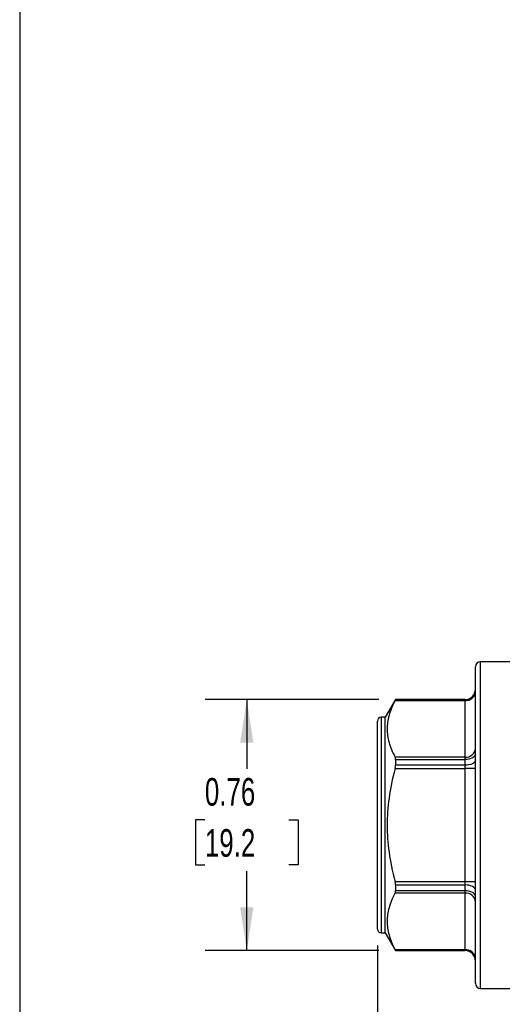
# Model space of a CAD drawing. Header units: inches. Extents: x 0.2 to 10.8, y 0.2 to 8.2.
# Tile 2 of 12: x 0.2 to 1.7, y 2 to 5. Entities that reach past the tile are written whole.
import ezdxf

# ---------------------------------------------------------------- set-up
doc = ezdxf.new("R2010")
doc.units = ezdxf.units.IN
doc.header["$MEASUREMENT"] = 0
doc.linetypes.add('SLD-Solid', pattern=[0])
doc.layers.add('DIMENSIONS', color=140, linetype='SLD-Solid', lineweight=25)
doc.layers.add('TEXT', color=140, linetype='SLD-Solid', lineweight=25)
doc.styles.add('SLDTEXTSTYLE0', font='TXT', dxfattribs={"width": 0.7})
doc.dimstyles.new('SLDDIMSTYLE1', dxfattribs={"dimtxt": 0.084961, "dimasz": 0.13, "dimexe": 0, "dimexo": 0.0625, "dimgap": 0.02124, "dimtad": 0, "dimtih": 1, "dimtoh": 1, "dimrnd": 1e-09, "dimzin": 12, "dimdsep": 46, "dimtxsty": 'SLDTEXTSTYLE0', "dimsah": 1, "dimcen": 0.09, "dimadec": 0, "dimazin": 3, "dimtfac": 1, "dimtofl": 0, "dimtmove": 0, "dimatfit": 3, "dimfxl": 0, "dimfrac": 2, "dimtolj": 1, "dimtzin": 12, "dimarcsym": 0})
doc.dimstyles.new('SLDDIMSTYLE2', dxfattribs={"dimtxt": 0.084961, "dimasz": 0.13, "dimexe": 0, "dimexo": 0.0625, "dimgap": 0.02124, "dimtad": 0, "dimtih": 1, "dimtoh": 1, "dimrnd": 1e-09, "dimdsep": 46, "dimtxsty": 'SLDTEXTSTYLE0', "dimsah": 1, "dimcen": 0.09, "dimadec": 0, "dimazin": 2, "dimtfac": 1, "dimtofl": 0, "dimtmove": 0, "dimatfit": 3, "dimfxl": 0, "dimfrac": 2, "dimtolj": 1, "dimtzin": 12, "dimarcsym": 0})

# ---------------------------------------------------------------- blocks, each defined once
blk = doc.blocks.new('_D_1')
at = {"layer": 'DIMENSIONS'}
for p, q in [((1.3281, 2.2184), (1.3281, 1.2088)), ((3.0997, 2.2184), (3.0997, 1.2088)), ((1.3281, 1.3338), (1.9748, 1.3338)), ((2.09, 1.3338), (2.0614, 1.3338)), ((2.0614, 1.3338), (2.0614, 1.1987)), ((2.3424, 1.3338), (2.371, 1.3338)), ((2.371, 1.3338), (2.371, 1.1987)), ((3.0997, 1.3338), (2.4576, 1.3338)), ((2.0614, 1.1987), (2.09, 1.1987)), ((2.371, 1.1987), (2.3424, 1.1987))]:
    blk.add_line(p, q, dxfattribs=at)
for points in [[(1.3281, 1.3338), (1.4581, 1.3138), (1.4581, 1.3538)], [(3.0997, 1.3338), (2.9697, 1.3538), (2.9697, 1.3138)]]:
    blk.add_solid(points, dxfattribs=at)
at = {"layer": 'DIMENSIONS', "char_height": 0.08333, "attachment_point": 1, "style": 'SLDTEXTSTYLE0'}
for s, insert in [('1.77', (2.09, 1.4602)), ('45.0', (2.09, 1.3062))]:
    blk.add_mtext(s, dxfattribs=dict(at, insert=insert))
blk = doc.blocks.new('_D_3')
at = {"layer": 'DIMENSIONS'}
for p, q in [((1.3324, 2.9594), (0.8094, 2.9594)), ((0.9344, 2.9594), (0.9344, 2.751)), ((0.8081, 2.597), (0.7796, 2.597)), ((0.7796, 2.597), (0.7796, 2.4619)), ((1.0606, 2.597), (1.0891, 2.597)), ((1.0891, 2.597), (1.0891, 2.4619)), ((0.7796, 2.4619), (0.8081, 2.4619)), ((1.0891, 2.4619), (1.0606, 2.4619)), ((0.9344, 2.2035), (0.9344, 2.4429)), ((1.3324, 2.2035), (0.8094, 2.2035))]:
    blk.add_line(p, q, dxfattribs=at)
for points in [[(0.9344, 2.9594), (0.9144, 2.8294), (0.9544, 2.8294)], [(0.9344, 2.2035), (0.9544, 2.3335), (0.9144, 2.3335)]]:
    blk.add_solid(points, dxfattribs=at)
at = {"layer": 'DIMENSIONS', "char_height": 0.08333, "attachment_point": 1, "style": 'SLDTEXTSTYLE0'}
for s, insert in [('0.76', (0.8081, 2.7234)), ('19.2', (0.8081, 2.5694))]:
    blk.add_mtext(s, dxfattribs=dict(at, insert=insert))

msp = doc.modelspace()

# ---------------------------------------------------------------- linework, layer by layer
for p, q in [((1.6234, 2.105), (1.6234, 3.0578)), ((1.7611, 3.0735), (1.6391, 3.0735)), ((1.6391, 2.0893), (1.6391, 3.0735)), ((1.3824, 2.9594), (1.3517, 2.9062)), ((1.3811, 2.9566), (1.5919, 2.9566)), ((1.5919, 2.9594), (1.3824, 2.9594)), ((1.3824, 2.9594), (1.3824, 2.9592)), ((1.5919, 2.9592), (1.3824, 2.9592)), ((1.5919, 2.9594), (1.5919, 2.9592)), ((1.5919, 2.9592), (1.5919, 2.9566)), ((1.5919, 2.9566), (1.5919, 2.7858)), ((1.3517, 2.9062), (1.3399, 2.9062)), ((1.3399, 2.2566), (1.3399, 2.9062)), ((1.3517, 2.2566), (1.3517, 2.9062)), ((1.3281, 2.2684), (1.3281, 2.8944)), ((1.5919, 2.7858), (1.3811, 2.7858)), ((1.3824, 2.7791), (1.3824, 2.7615)), ((1.3824, 2.7791), (1.5919, 2.7791)), ((1.5919, 2.7615), (1.3824, 2.7615)), ((1.5919, 2.7858), (1.5919, 2.7791)), ((1.5919, 2.7791), (1.5919, 2.7615)), ((1.5919, 2.7615), (1.5919, 2.7522)), ((1.3811, 2.7522), (1.5919, 2.7522)), ((1.5919, 2.7522), (1.5919, 2.4107)), ((1.6234, 2.7522), (1.5919, 2.7522)), ((1.5919, 2.4107), (1.3811, 2.4107)), ((1.5919, 2.4107), (1.5919, 2.4013)), ((1.6234, 2.4107), (1.5919, 2.4107)), ((1.3811, 2.377), (1.5919, 2.377)), ((1.3824, 2.4013), (1.3824, 2.3837)), ((1.3824, 2.4013), (1.5919, 2.4013)), ((1.5919, 2.3837), (1.3824, 2.3837)), ((1.5919, 2.4013), (1.5919, 2.3837)), ((1.5919, 2.3837), (1.5919, 2.377)), ((1.5919, 2.377), (1.5919, 2.2062)), ((1.3399, 2.2566), (1.3517, 2.2566)), ((1.3517, 2.2566), (1.3824, 2.2035)), ((1.5919, 2.2062), (1.3811, 2.2062)), ((1.3824, 2.2036), (1.3824, 2.2035)), ((1.3824, 2.2036), (1.5919, 2.2036)), ((1.3824, 2.2035), (1.5919, 2.2035)), ((1.5919, 2.2062), (1.5919, 2.2036)), ((1.5919, 2.2036), (1.5919, 2.2035)), ((1.6391, 2.0893), (1.7611, 2.0893))]:
    msp.add_line(p, q)
at = {"flags": 128}
for points in [[(1.6234, 2.7956), (1.6227, 2.7924), (1.621, 2.7893), (1.618, 2.7864), (1.6141, 2.7839), (1.6094, 2.7819), (1.6039, 2.7803), (1.598, 2.7794), (1.5919, 2.7791)], [(1.6234, 2.7765), (1.6227, 2.7736), (1.621, 2.7708), (1.618, 2.7682), (1.6141, 2.7659), (1.6094, 2.7641), (1.6039, 2.7627), (1.598, 2.7618), (1.5919, 2.7615)], [(1.6234, 2.3863), (1.6227, 2.3892), (1.621, 2.392), (1.618, 2.3946), (1.6141, 2.3969), (1.6094, 2.3987), (1.6039, 2.4001), (1.598, 2.401), (1.5919, 2.4013)], [(1.6234, 2.3672), (1.6227, 2.3705), (1.621, 2.3736), (1.618, 2.3764), (1.6141, 2.3789), (1.6094, 2.3809), (1.6039, 2.3825), (1.598, 2.3834), (1.5919, 2.3837)]]:
    msp.add_lwpolyline(points, dxfattribs=at)
for centre, radius, start, end in [((1.6391, 3.0578), 0.0157, 90, 180), ((1.5919, 2.9909), 0.0315, 270, 0), ((1.5919, 2.9907), 0.0315, 269.9897, 359.9897), ((1.5938, 2.9861), 0.0296, 266.1887, 355.5981), ((1.3399, 2.8944), 0.0118, 90, 180), ((1.5938, 2.8154), 0.0296, 266.1887, 355.5981), ((1.5938, 2.3474), 0.0296, 4.4019, 93.8113), ((1.3399, 2.2684), 0.0118, 180, 270), ((1.5938, 2.1767), 0.0296, 4.4019, 93.8113), ((1.5919, 2.1721), 0.0315, 0.0103, 90.0103), ((1.5919, 2.172), 0.0315, 0, 90), ((1.6391, 2.105), 0.0157, 180, 270)]:
    msp.add_arc(centre, radius, start, end)
for points in [[(1.3811, 2.9566), (1.3727, 2.9406), (1.3669, 2.926), (1.3592, 2.898), (1.3574, 2.8846), (1.3574, 2.8578), (1.3592, 2.8444), (1.3669, 2.8164), (1.3727, 2.8018), (1.3811, 2.7858)], [(1.3811, 2.7522), (1.3727, 2.7202), (1.3669, 2.691), (1.3592, 2.635), (1.3574, 2.6082), (1.3574, 2.5546), (1.3592, 2.5278), (1.3669, 2.4718), (1.3727, 2.4426), (1.3811, 2.4107)], [(1.3811, 2.377), (1.3727, 2.361), (1.3669, 2.3464), (1.3592, 2.3184), (1.3574, 2.305), (1.3574, 2.2782), (1.3592, 2.2648), (1.3669, 2.2368), (1.3727, 2.2222), (1.3811, 2.2062)]]:
    msp.add_open_spline(points, degree=3, knots=[0, 0, 0, 0, 0.25, 0.25, 0.5, 0.5, 0.75, 0.75, 1, 1, 1, 1])
for points in [[(1.3811, 2.9566), (1.3819, 2.9582), (1.3824, 2.9591), (1.3824, 2.9592)], [(1.3824, 2.7791), (1.3824, 2.7819), (1.3819, 2.7842), (1.3811, 2.7858)], [(1.3811, 2.7522), (1.3819, 2.7554), (1.3824, 2.7586), (1.3824, 2.7615)], [(1.3824, 2.4013), (1.3824, 2.4042), (1.3819, 2.4074), (1.3811, 2.4107)], [(1.3811, 2.377), (1.3819, 2.3786), (1.3824, 2.3809), (1.3824, 2.3837)], [(1.3824, 2.2036), (1.3824, 2.2037), (1.3819, 2.2046), (1.3811, 2.2062)]]:
    msp.add_open_spline(points, degree=3)
at = {"layer": 'TEXT'}
msp.add_line((0.25, 8.25), (0.25, 0.25), dxfattribs=at)

# ---------------------------------------------------------------- dimensions: what is measured, and where the dimension line sits
at = {"layer": 'DIMENSIONS'}
dim = msp.add_linear_dim(base=(0.9344, 2.2035), p1=(1.3824, 2.9594), p2=(1.3824, 2.2035), angle=90, dimstyle='SLDDIMSTYLE2', dxfattribs=at)
dim.commit()
dim.dimension.update_dxf_attribs({"geometry": '_D_3', "text_midpoint": (0.9344, 2.597), "dimtype": 160})
dim = msp.add_linear_dim(base=(1.3281, 1.3338), p1=(3.0997, 2.2684), p2=(1.3281, 2.2684), dimstyle='SLDDIMSTYLE1', dxfattribs=at)
dim.commit()
dim.dimension.update_dxf_attribs({"geometry": '_D_1', "text_midpoint": (2.2162, 1.3338), "dimtype": 160})

doc.saveas('drawing.dxf')
